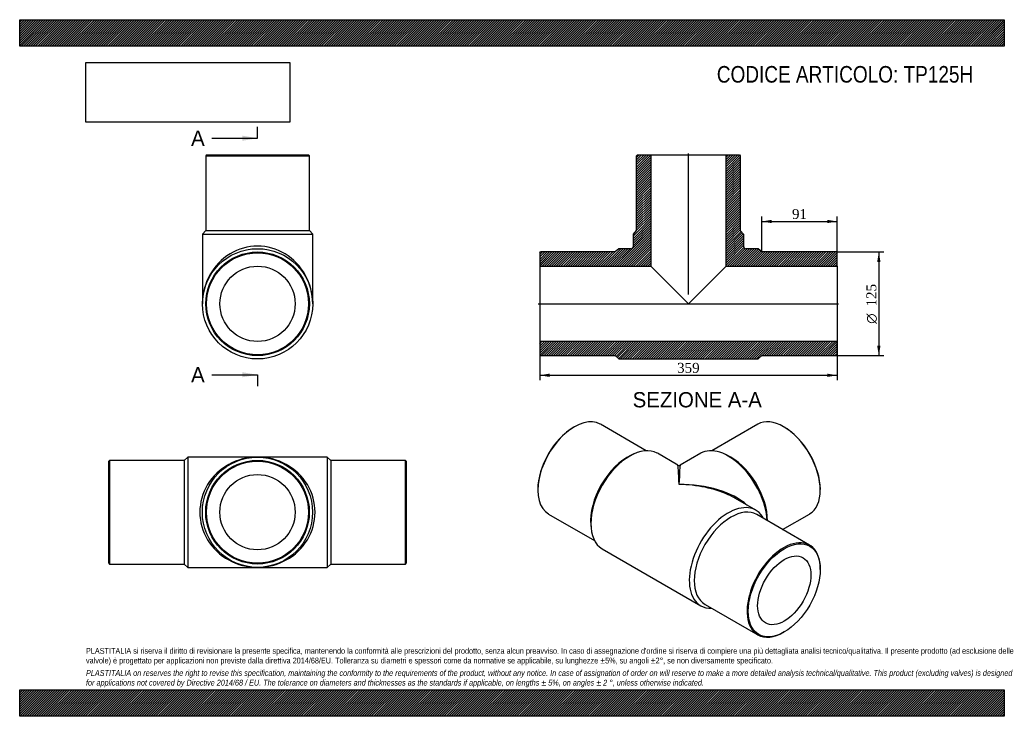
# Model space of a CAD drawing. Header units: millimetres. Extents: x 0 to 1188, y 0 to 840.
import ezdxf
from ezdxf.enums import TextEntityAlignment as Align
from ezdxf.lldxf.tags import DXFTag

# ---------------------------------------------------------------- set-up
doc = ezdxf.new("R2010")
doc.units = ezdxf.units.MM
doc.header["$LTSCALE"] = 4
for name, color, linetype in [('Default', 7, 'Continuous'), ('DV4_Default', 7, 'Continuous'), ('TP125H', 7, 'Continuous')]:
    doc.layers.add(name, color=color, linetype=linetype)
doc.styles.add('SEACAD_Solid_Edge_ANSI', font='seans.ttf')
doc.styles.add('SEACAD_Solid_Edge_ANSI1_Symbols', font='semeca1.ttf')
doc.styles.add('SEACAD_Times_New_Roman', font='times.ttf')
tags = doc.linetypes.add('CENTER2', pattern=[28.575, 19.05, -3.175, 3.175, -3.175]).pattern_tags.tags
tags[10:11] = [DXFTag(74, 4), DXFTag(75, 0), DXFTag(340, '0'), DXFTag(46, 0.0), DXFTag(50, 0.0), DXFTag(44, 0.0), DXFTag(45, 0.0)]
tags[8:9] = [DXFTag(74, 4), DXFTag(75, 0), DXFTag(340, '0'), DXFTag(46, 0.0), DXFTag(50, 0.0), DXFTag(44, 0.0), DXFTag(45, 0.0)]
tags[6:7] = [DXFTag(74, 4), DXFTag(75, 0), DXFTag(340, '0'), DXFTag(46, 0.0), DXFTag(50, 0.0), DXFTag(44, 0.0), DXFTag(45, 0.0)]
tags[4:5] = [DXFTag(74, 4), DXFTag(75, 0), DXFTag(340, '0'), DXFTag(46, 0.0), DXFTag(50, 0.0), DXFTag(44, 0.0), DXFTag(45, 0.0)]
doc.dimstyles.new('ANSImm', dxfattribs={"dimtxt": 12, "dimasz": 12, "dimexe": 6, "dimexo": 0, "dimgap": 3, "dimtad": 1, "dimdsep": 46, "dimtxsty": 'SEACAD_Times_New_Roman', "dimblk1": '_SE_FILLED', "dimblk2": '_SE_FILLED', "dimsah": 1, "dimcen": 6, "dimazin": 0, "dimtfac": 0.85, "dimtdec": 3, "dimtofl": 0, "dimtmove": 0, "dimatfit": 3, "dimfxl": 1, "dimarcsym": 0})
picture_1 = doc.add_image_def('image1.jpg', size_in_pixel=(4302, 1260))

# ---------------------------------------------------------------- blocks, each defined once
blk = doc.blocks.new('SE')
at = {"layer": 'TP125H', "color": 7, "linetype": 'Continuous'}
for p, q in [((202.9, 312.6), (198.4, 308.6)), ((202.9, 312.6), (202.9, 179.6)), ((286.9, 312.6), (202.9, 312.6)), ((370.9, 312.6), (286.9, 312.6)), ((370.9, 312.6), (370.9, 179.6)), ((375.4, 308.6), (370.9, 312.6)), ((108.4, 308.6), (107.4, 307.6)), ((107.4, 184.6), (107.4, 307.6)), ((108.4, 308.6), (108.4, 183.6)), ((198.4, 308.6), (108.4, 308.6)), ((198.4, 308.6), (198.4, 183.6)), ((375.4, 308.6), (375.4, 183.6)), ((465.4, 308.6), (375.4, 308.6)), ((465.4, 183.6), (465.4, 308.6)), ((466.4, 307.6), (465.4, 308.6)), ((466.4, 307.6), (466.4, 184.6)), ((107.4, 184.6), (108.4, 183.6)), ((108.4, 183.6), (198.4, 183.6)), ((198.4, 183.6), (202.9, 179.6)), ((202.9, 179.6), (286.9, 179.6)), ((286.9, 179.6), (370.9, 179.6)), ((370.9, 179.6), (375.4, 183.6)), ((375.4, 183.6), (465.4, 183.6)), ((465.4, 183.6), (466.4, 184.6))]:
    blk.add_line(p, q, dxfattribs=at)
for radius in [66.5, 62.5, 61.5, 45.4]:
    blk.add_circle((286.9, 246.1), radius, dxfattribs=at)
for major_axis in [(69.5, 0), (-69.5, 0)]:
    blk.add_ellipse((286.9, 246.1), major_axis=major_axis, ratio=0.956835, start_param=1.570796, end_param=4.712389, dxfattribs=at)
blk = doc.blocks.new('SE1')
at = {"layer": 'TP125H', "color": 7, "linetype": 'Continuous'}
for p, q in [((669.3, 349.1), (668.6, 348.7)), ((756, 320.2), (700.6, 352.2)), ((890.5, 352.2), (835, 320.2)), ((922.5, 348.7), (921.8, 349.1)), ((741.1, 316.4), (737.6, 314.8)), ((794, 302.9), (769.4, 317.1)), ((821.7, 317.1), (797, 302.9)), ((853.5, 314.8), (850, 316.4)), ((625.1, 273.4), (625.1, 272.6)), ((965.9, 272.6), (965.9, 273.4)), ((888.2, 248.5), (863.5, 262.7)), ((638.1, 243.9), (693.5, 211.9)), ((953, 206.5), (889.4, 243.2)), ((920.5, 225.2), (953, 243.9)), ((689, 230.6), (689.4, 226.8)), ((702.9, 201.9), (821.7, 133.3)), ((965.9, 177), (965.9, 177.8)), ((826.9, 134.9), (890.5, 98.2)), ((921.8, 101.3), (922.5, 101.7))]:
    blk.add_line(p, q, dxfattribs=at)
blk.add_arc((795.5, 305.5), 3, 241.0174, 299.4928, dxfattribs=at)
for centre, major_axis, ratio, start_param, end_param in [((669.3, 298.1), (31.2, 54.1), 0.57735, 0, 3.141593), ((921.8, 298.1), (-31.3, 54.1), 0.57735, 3.141593, 6.283185), ((668.6, 298.5), (-30.7, -53.3), 0.57735, 3.926991, 5.497787), ((922.5, 298.5), (30.8, -53.3), 0.57735, 0.785398, 2.356194), ((736.1, 259.5), (-33.2, -57.6), 0.57735, 3.141593, 6.283185), ((854.9, 259.5), (-33.3, 57.6), 0.57735, 3.993029, 6.283185), ((733, 261.3), (-31.2, -54.1), 0.57735, 3.821267, 5.603511), ((858.1, 261.3), (-31.3, 54.1), 0.57735, 3.926991, 5.603511), ((795.5, 225.2), (1.5, -77.7), 0.019091, 2.34467, 3.130068), ((795.5, 225.2), (-1.5, -77.7), 0.019091, 3.153118, 3.938516), ((795.5, 225.2), (-96.2, -1.8), 0.56448, 3.682818, 4.701837), ((795.5, 225.2), (-96.2, 1.8), 0.56448, 4.056008, 4.722941), ((795.5, 225.2), (-96.2, 1.8), 0.56448, 3.937543, 4.056008), ((854.9, 190.9), (-33.2, -57.6), 0.57735, 2.792986, 6.283185), ((858.1, 189.1), (-31.2, -54.1), 0.57735, 3.141593, 6.283185), ((921.8, 152.3), (-31.2, -54.1), 0.57735, 2.356194, 6.283185), ((854.9, 190.9), (-33.2, -57.6), 0.57735, 0, 0.348607), ((921.8, 152.3), (-31.2, -54.1), 0.57735, 0, 0.785398)]:
    blk.add_ellipse(centre, major_axis=major_axis, ratio=ratio, start_param=start_param, end_param=end_param, dxfattribs=at)
for major_axis in [(30.7, 53.3), (-22.7, -39.3)]:
    blk.add_ellipse((922.5, 151.9), major_axis=major_axis, ratio=0.57735, dxfattribs=at)
blk = doc.blocks.new('SE2')
at = {"layer": 'TP125H', "color": 7, "linetype": 'Continuous'}
for p, q in [((225.5, 676.9), (224.5, 675.9)), ((224.5, 675.9), (349.5, 675.9)), ((224.5, 675.9), (224.5, 585.9)), ((225.5, 676.9), (348.5, 676.9)), ((349.5, 675.9), (348.5, 676.9)), ((349.5, 585.9), (349.5, 675.9)), ((224.5, 585.9), (220.5, 581.4)), ((224.5, 585.9), (349.5, 585.9)), ((353.5, 581.4), (349.5, 585.9)), ((220.5, 581.4), (353.5, 581.4)), ((220.5, 581.4), (220.5, 497.4)), ((353.5, 497.4), (353.5, 581.4))]:
    blk.add_line(p, q, dxfattribs=at)
for radius in [66.5, 62.5, 61.5, 45.4]:
    blk.add_circle((287, 497.4), radius, dxfattribs=at)
blk.add_ellipse((287, 497.4), major_axis=(0, -69.5), ratio=0.956835, start_param=1.570796, end_param=4.712389, dxfattribs=at)
blk = doc.blocks.new('SE4')
at = {"color": 7, "linetype": 'Continuous', "style": 'SEACAD_Solid_Edge_ANSI'}
blk.add_text('A', height=18.4, dxfattribs=at).set_placement((206.8, 706.3), align=Align.TOP_LEFT)
blk = doc.blocks.new('SE5')
at = {"color": 7, "linetype": 'Continuous', "style": 'SEACAD_Solid_Edge_ANSI'}
blk.add_text('A', height=18.4, dxfattribs=at).set_placement((206.8, 421.1), align=Align.TOP_LEFT)
blk = doc.blocks.new('SEANNOT_GROUP')
at = {"linetype": 'Continuous'}
blk.add_hatch(color=7, dxfattribs=at).paths.add_polyline_path([(268.6, 694), (287, 697.1), (268.6, 700.2)])
at = {"color": 7, "linetype": 'Continuous'}
blk.add_lwpolyline([(231.8, 697.1), (287, 697.1)], dxfattribs=at)
blk = doc.blocks.new('SEANNOT_GROUP1')
at = {"linetype": 'Continuous'}
blk.add_hatch(color=7, dxfattribs=at).paths.add_polyline_path([(268.6, 408.8), (287, 411.9), (268.6, 414.9)])
at = {"color": 7, "linetype": 'Continuous'}
blk.add_lwpolyline([(231.8, 411.9), (287, 411.9)], dxfattribs=at)
blk = doc.blocks.new('SE3')
at = {"layer": 'Default', "color": 7, "linetype": 'CENTER2'}
for p, q in [((287, 697.1), (287, 710.9)), ((287, 411.9), (287, 398.1))]:
    blk.add_line(p, q, dxfattribs=at)
at = {"layer": 'Default', "color": 7, "linetype": 'CENTER2', "const_width": 0.0001}
blk.add_lwpolyline([(287, 697.1), (287, 411.9)], dxfattribs=at)
at = {"layer": 'Default'}
for name in ['SE4', 'SEANNOT_GROUP', 'SE5', 'SEANNOT_GROUP1']:
    blk.add_blockref(name, (0, 0), dxfattribs=at)
blk = doc.blocks.new('SE6')
at = {"layer": 'TP125H', "linetype": 'Continuous'}
h = blk.add_hatch(dxfattribs=at)
h.set_pattern_fill('LINE', scale=0.629921, angle=45, style=0)
edge = h.paths.add_edge_path()
edge.add_line((744.4, 585.9), (740.4, 581.4))
edge.add_line((740.4, 581.4), (740.4, 566.9))
edge.add_arc((737.4, 566.9), 3, 270, 360, ccw=False)
edge.add_line((737.4, 563.9), (722.9, 563.9))
edge.add_line((722.9, 563.9), (718.4, 559.9))
edge.add_line((718.4, 559.9), (628.4, 559.9))
edge.add_line((628.4, 559.9), (627.4, 558.9))
edge.add_line((627.4, 558.9), (627.4, 542.8))
edge.add_line((627.4, 542.8), (761.5, 542.8))
edge.add_line((761.5, 542.8), (761.5, 676.9))
edge.add_line((761.5, 676.9), (745.4, 676.9))
edge.add_line((745.4, 676.9), (744.4, 675.9))
edge.add_line((744.4, 675.9), (744.4, 585.9))
h = blk.add_hatch(dxfattribs=at)
h.set_pattern_fill('LINE', scale=0.629921, angle=45, style=0)
edge = h.paths.add_edge_path()
edge.add_line((869.4, 585.9), (869.4, 675.9))
edge.add_line((869.4, 675.9), (868.4, 676.9))
edge.add_line((868.4, 676.9), (852.3, 676.9))
edge.add_line((852.3, 676.9), (852.3, 542.8))
edge.add_line((852.3, 542.8), (986.4, 542.8))
edge.add_line((986.4, 542.8), (986.4, 558.9))
edge.add_line((986.4, 558.9), (985.4, 559.9))
edge.add_line((985.4, 559.9), (895.4, 559.9))
edge.add_line((895.4, 559.9), (890.9, 563.9))
edge.add_line((890.9, 563.9), (876.4, 563.9))
edge.add_arc((876.4, 566.9), 3, 180, 270, ccw=False)
edge.add_line((873.4, 566.9), (873.4, 581.4))
edge.add_line((873.4, 581.4), (869.4, 585.9))
h = blk.add_hatch(dxfattribs=at)
h.set_pattern_fill('LINE', scale=0.629921, angle=45, style=0)
h.paths.add_polyline_path([(986.4, 435.9), (986.4, 452), (627.4, 452), (627.4, 435.9), (628.4, 434.9), (718.4, 434.9), (722.9, 430.9), (890.9, 430.9), (895.4, 434.9), (985.4, 434.9)])
at = {"layer": 'DV4_Default', "color": 7, "linetype": 'CENTER2'}
for p, q in [((806.9, 508.6), (806.9, 678.6)), ((625.6, 497.4), (988.1, 497.4))]:
    blk.add_line(p, q, dxfattribs=at)
at = {"layer": 'TP125H', "color": 7, "linetype": 'Continuous'}
for p, q in [((744.4, 675.9), (745.4, 676.9)), ((744.4, 585.9), (744.4, 675.9)), ((745.4, 676.9), (761.5, 676.9)), ((761.5, 676.9), (852.3, 676.9)), ((761.5, 676.9), (761.5, 542.8)), ((852.3, 676.9), (868.4, 676.9)), ((852.3, 542.8), (852.3, 676.9)), ((868.4, 676.9), (869.4, 675.9)), ((869.4, 675.9), (869.4, 585.9)), ((740.4, 581.4), (744.4, 585.9)), ((869.4, 585.9), (873.4, 581.4)), ((740.4, 566.9), (740.4, 581.4)), ((873.4, 581.4), (873.4, 566.9)), ((627.4, 558.9), (628.4, 559.9)), ((627.4, 558.9), (627.4, 542.8)), ((718.4, 559.9), (628.4, 559.9)), ((722.9, 563.9), (718.4, 559.9)), ((737.4, 563.9), (722.9, 563.9)), ((890.9, 563.9), (876.4, 563.9)), ((895.4, 559.9), (890.9, 563.9)), ((985.4, 559.9), (895.4, 559.9)), ((985.4, 559.9), (986.4, 558.9)), ((986.4, 542.8), (986.4, 558.9)), ((627.4, 542.8), (627.4, 452)), ((627.4, 542.8), (761.5, 542.8)), ((761.5, 542.8), (806.9, 497.4)), ((806.9, 497.4), (852.3, 542.8)), ((852.3, 542.8), (986.4, 542.8)), ((986.4, 542.8), (986.4, 452)), ((986.4, 452), (627.4, 452)), ((627.4, 452), (627.4, 435.9)), ((986.4, 435.9), (986.4, 452)), ((628.4, 434.9), (627.4, 435.9)), ((628.4, 434.9), (718.4, 434.9)), ((718.4, 434.9), (722.9, 430.9)), ((722.9, 430.9), (890.9, 430.9)), ((890.9, 430.9), (895.4, 434.9)), ((895.4, 434.9), (985.4, 434.9)), ((986.4, 435.9), (985.4, 434.9))]:
    blk.add_line(p, q, dxfattribs=at)
for centre, start, end in [((737.4, 566.9), 270, 0), ((876.4, 566.9), 180, 270)]:
    blk.add_arc(centre, 3, start, end, dxfattribs=at)
blk = doc.blocks.new('DMBLK294')
at = {"layer": 'Default', "linetype": 'Continuous'}
for points in [[(639.4, 409.2), (639.4, 413.2), (627.4, 411.2)], [(974.4, 409.2), (986.4, 411.2), (974.4, 413.2)]]:
    blk.add_hatch(color=7, dxfattribs=at).paths.add_polyline_path(points)
at = {"layer": 'Default', "color": 7, "linetype": 'Continuous'}
for p, q in [((627.4, 452), (627.4, 405.2)), ((986.4, 452), (986.4, 405.2)), ((627.4, 411.2), (986.4, 411.2))]:
    blk.add_line(p, q, dxfattribs=at)
at = {"layer": 'Default', "color": 7, "linetype": 'Continuous', "style": 'SEACAD_Times_New_Roman'}
blk.add_text('359', height=12, dxfattribs=at).set_placement((793.2, 426.2), align=Align.TOP_LEFT)
blk = doc.blocks.new('_SE_FILLED')
at = {"color": 0}
blk.add_line((0, 0), (-1, 0), dxfattribs=at)
blk.add_solid([(0, 0), (-1, -0.1665), (-1, 0.1665), (0, 0)], dxfattribs=at)
blk = doc.blocks.new('DMBLK295')
at = {"layer": 'Default', "linetype": 'Continuous'}
for points in [[(907.4, 598.7), (895.4, 596.7), (907.4, 594.7)], [(974.4, 598.7), (974.4, 594.7), (986.4, 596.7)]]:
    blk.add_hatch(color=7, dxfattribs=at).paths.add_polyline_path(points)
at = {"layer": 'Default', "color": 7, "linetype": 'Continuous'}
for p, q in [((895.4, 559.9), (895.4, 602.7)), ((895.4, 596.7), (986.4, 596.7)), ((986.4, 550.8), (986.4, 602.7))]:
    blk.add_line(p, q, dxfattribs=at)
at = {"layer": 'Default', "color": 7, "linetype": 'Continuous', "style": 'SEACAD_Times_New_Roman'}
blk.add_text('91', height=12, dxfattribs=at).set_placement((931.8, 611.7), align=Align.TOP_LEFT)
blk = doc.blocks.new('GDimGGroup')
at = {"layer": 'Default', "linetype": 'Continuous'}
for points in [[(1038.6, 547.9), (1036.6, 559.9), (1034.6, 547.9)], [(1038.6, 446.9), (1034.6, 446.9), (1036.6, 434.9)]]:
    blk.add_hatch(color=7, dxfattribs=at).paths.add_polyline_path(points)
at = {"layer": 'Default', "color": 7, "linetype": 'Continuous'}
for p, q in [((985.4, 559.9), (1042.6, 559.9)), ((1036.6, 559.9), (1036.6, 434.9)), ((985.4, 434.9), (1042.6, 434.9))]:
    blk.add_line(p, q, dxfattribs=at)
for s, style, p in [('125', 'SEACAD_Times_New_Roman', (1021.6, 494.2)), ('O', 'SEACAD_Solid_Edge_ANSI1_Symbols', (1021.6, 473.3))]:
    blk.add_text(s, height=12, rotation=90, dxfattribs=dict(at, style=style)).set_placement(p, align=Align.TOP_LEFT)

msp = doc.modelspace()

# ---------------------------------------------------------------- hatches: boundary and pattern name
at = {"layer": 'Default', "linetype": 'Continuous'}
h = msp.add_hatch(dxfattribs=at)
h.set_pattern_fill('LINE', scale=0.629921, angle=45, style=0)
h.paths.add_polyline_path([(1188, 808), (1188, 840), (0, 840), (0, 808)])
for points in [[(1188, 808), (1188, 840), (0, 840), (0, 808)], [(1188, 0), (1188, 32), (0, 32), (0, 0)]]:
    msp.add_hatch(color=7, dxfattribs=at).paths.add_polyline_path(points)
h = msp.add_hatch(dxfattribs=at)
h.set_pattern_fill('LINE', scale=0.629921, angle=45, style=0)
h.paths.add_polyline_path([(1188, 0), (1188, 32), (0, 32), (0, 0)])

# ---------------------------------------------------------------- linework, layer by layer
at = {"layer": 'Default', "color": 7, "linetype": 'Continuous'}
for p, q in [((0, 840), (1188, 840)), ((0, 808), (0, 840)), ((1188, 840), (1188, 808)), ((1188, 808), (0, 808)), ((0, 32), (1188, 32)), ((0, 0), (0, 32)), ((1188, 32), (1188, 0)), ((1188, 0), (0, 0))]:
    msp.add_line(p, q, dxfattribs=at)

# ---------------------------------------------------------------- block references
at = {"layer": 'Default'}
for name in ['SE3', 'SE6', 'SE2', 'GDimGGroup', 'SE1', 'SE']:
    msp.add_blockref(name, (0, 0), dxfattribs=at)

# ---------------------------------------------------------------- texts
at = {"layer": 'Default', "color": 7, "linetype": 'Continuous', "style": 'SEACAD_Solid_Edge_ANSI'}
msp.add_text('SEZIONE A-A', height=18.4, dxfattribs=at).set_placement((739.573, 390.918), align=Align.TOP_LEFT)
at = {"layer": 'Default', "attachment_point": 1}
for s, insert, char_height, width in [('{\\fArial Narrow|b0||i0||c0|p34;\\C7;\\H20.;\\W1.;CODICE ARTICOLO: TP125H}', (841.145, 784.134), 20, 332.27914), ("{\\fArial Narrow|b0||i0||c0|p34;\\C7;\\H7.;\\W1.;PLASTITALIA si riserva il diritto di revisionare la presente specifica, mantenendo la conformità alle prescrizioni del prodotto, senza alcun preavviso. In caso di assegnazione d'ordine si riserva di compiere una più dettagliata analisi tecnico/qualitativa. Il presente prodotto (ad esclusione delle \\P}{\\fArial Narrow|b0||i0||c0|p34;\\C7;\\H7.;\\W1.;valvole) è progettato per applicazioni non previste dalla direttiva 2014/68/EU. Tolleranza su diametri e spessori come da normative se applicabile, su lunghezze ±5%, su angoli ±2°, se non diversamente specificato.\\P}{\\fArial Narrow|b0||i0||c0|p34;\\C7;\\H2.;\\W1.;   \\P}{\\fArial Narrow|b0||i1||c0|p34;\\C7;\\H7.;\\W1.;PLASTITALIA on reserves the right to revise this specification, maintaining the conformity to the requirements of the product, without any notice. In case of assignation of order on will reserve to make a more detailed analysis technical/qualitative. This product (excluding valves) is designed \\P}{\\fArial Narrow|b0||i1||c0|p34;\\C7;\\H7.;\\W1.;for applications not covered by Directive 2014/68 / EU. The tolerance on diameters and thicknesses as the standards if applicable, on lengths ± 5%, on angles ± 2 °, unless otherwise indicated.\\P}", (80, 82.409), 7, 1028)]:
    msp.add_mtext(s, dxfattribs=dict(at, insert=insert, char_height=char_height, width=width))

# ---------------------------------------------------------------- dimensions: what is measured, and where the dimension line sits
at = {"layer": 'Default', "color": 7, "linetype": 'Continuous'}
dim = msp.add_linear_dim(base=(986.365, 596.653), p1=(895.365, 559.868), p2=(986.365, 550.818), text='\\A1;<>', dimstyle='ANSImm', dxfattribs=at)
dim.commit()
dim.dimension.update_dxf_attribs({"geometry": 'DMBLK295', "text_midpoint": (940.865, 596.653), "dimtype": 160})
dim = msp.add_linear_dim(base=(627.365, 411.188), p1=(627.365, 451.968), p2=(986.365, 451.968), angle=0, text='\\A1;<>', dimstyle='ANSImm', dxfattribs=at)
dim.commit()
dim.dimension.update_dxf_attribs({"geometry": 'DMBLK294', "text_midpoint": (806.865, 411.188), "dimtype": 161})

# ---------------------------------------------------------------- pictures from other files: only their frames are drawn
image = msp.add_image(picture_1, insert=(80, 716.413), size_in_units=(245.829, 72))
image.dxf.flags = 7

doc.saveas('drawing.dxf')
